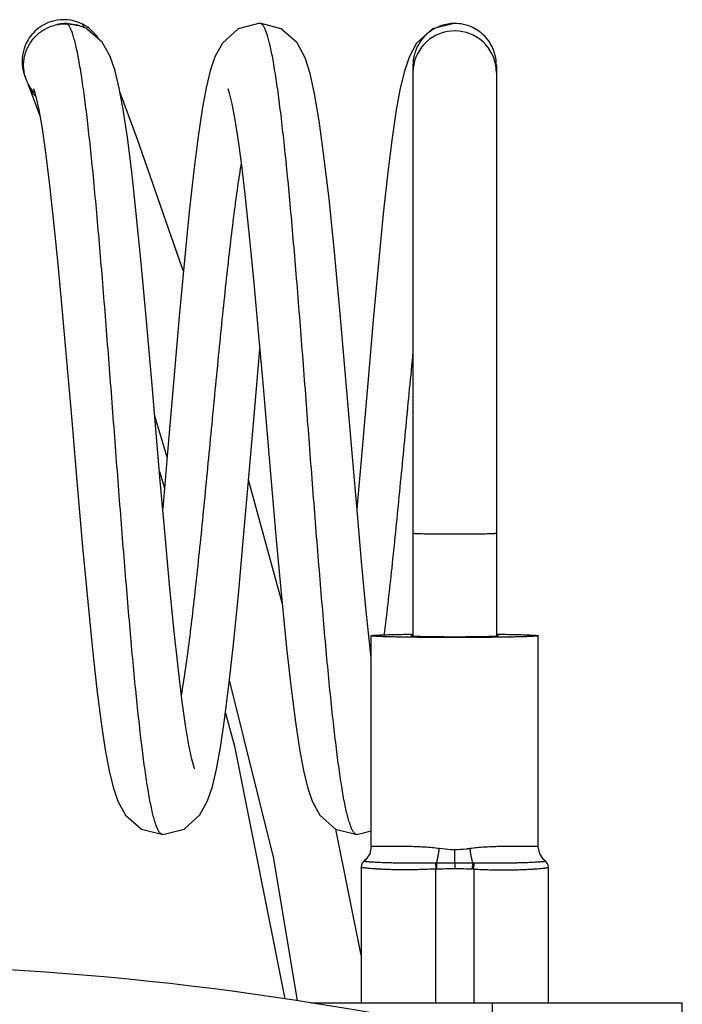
# Model space of a CAD drawing. Header units: millimetres. Extents: x 28 to 74, y 10 to 133.
# Tile 7 of 7: x 56 to 74, y 107 to 133. Entities that reach past the tile are written whole.
import ezdxf

# ---------------------------------------------------------------- set-up
doc = ezdxf.new("R2010")
doc.units = ezdxf.units.MM
doc.header["$LTSCALE"] = 9.356922
for name, color, linetype in [('00_COMPONENTS_10_1', 7, 'CONTINUOUS'), ('00_COMPONENTS_13', 7, 'CONTINUOUS'), ('00_COMPONENTS_2_1', 7, 'CONTINUOUS'), ('00_COMPONENTS_3', 7, 'CONTINUOUS')]:
    doc.layers.add(name, color=color, linetype=linetype)

msp = doc.modelspace()

# ---------------------------------------------------------------- linework, layer by layer
at = {"layer": '00_COMPONENTS_10_1', "color": 7, "linetype": 'CONTINUOUS'}
for p, q in [((57.959, 133.301), (57.659, 133.342)), ((58.172, 133.217), (57.959, 133.3)), ((62.762, 133.346), (62.761, 133.346)), ((67.881, 133.345), (67.881, 133.345)), ((67.899, 133.342), (67.881, 133.345)), ((66.799, 132.243), (66.799, 117.185)), ((68.999, 132.243), (68.999, 117.185)), ((62.627, 123.19), (62.761, 124.749)), ((60.347, 122.236), (60.201, 120.543)), ((65.458, 122.133), (65.321, 120.54)), ((60.201, 111.946), (60.201, 111.946)), ((65.321, 111.946), (65.699, 112.044)), ((65.322, 111.946), (65.321, 111.946))]:
    msp.add_line(p, q, dxfattribs=at)
for points in [[(62.762, 133.346), (62.194, 133.198), (61.778, 132.824), (61.579, 132.458), (61.454, 132.088), (61.348, 131.644), (61.243, 131.078), (61.135, 130.357), (61.021, 129.46), (60.901, 128.376), (60.773, 127.094), (60.637, 125.611), (60.494, 123.964), (60.347, 122.236)], [(65.699, 116.605), (65.68, 116.771), (65.569, 117.841), (65.454, 119.053), (65.333, 120.399), (65.203, 121.912), (65.055, 123.65), (64.888, 125.584), (64.728, 127.317), (64.586, 128.715), (64.453, 129.854), (64.327, 130.774), (64.207, 131.484), (64.087, 132.019), (63.953, 132.436), (63.742, 132.827), (63.323, 133.201), (62.761, 133.346)], [(67.881, 133.345), (67.314, 133.198), (66.896, 132.822), (66.696, 132.452), (66.572, 132.079), (66.465, 131.632), (66.36, 131.061), (66.251, 130.329), (66.136, 129.42), (66.015, 128.323), (65.887, 127.023), (65.749, 125.519), (65.605, 123.857), (65.458, 122.133)], [(58.82, 132.467), (58.609, 132.844), (58.172, 133.217)], [(60.137, 121.28), (59.922, 123.802), (59.775, 125.498), (59.635, 127.028), (59.506, 128.333), (59.385, 129.429), (59.27, 130.338), (59.161, 131.068), (59.055, 131.639), (58.948, 132.089), (58.82, 132.467)], [(56.796, 131.623), (56.806, 131.598), (56.86, 131.408), (56.935, 131.064), (57.02, 130.575), (57.113, 129.939), (57.212, 129.146), (57.318, 128.19), (57.429, 127.08), (57.545, 125.839), (57.667, 124.455), (57.803, 122.87), (57.948, 121.161), (58.09, 119.539), (58.224, 118.085), (58.35, 116.83), (58.468, 115.77), (58.581, 114.892), (58.688, 114.185), (58.792, 113.63), (58.897, 113.194), (59.021, 112.828), (59.221, 112.462), (59.639, 112.09), (60.201, 111.946)], [(61.916, 131.622), (61.955, 131.502), (62.023, 131.225), (62.103, 130.804), (62.19, 130.243), (62.285, 129.535), (62.386, 128.671), (62.493, 127.652), (62.605, 126.493), (62.721, 125.208), (62.847, 123.761)], [(62.847, 123.761), (63.059, 121.262), (63.202, 119.621), (63.338, 118.142), (63.465, 116.871), (63.585, 115.799), (63.698, 114.911), (63.806, 114.196), (63.91, 113.636), (64.016, 113.196), (64.141, 112.827), (64.343, 112.461), (64.759, 112.091), (65.322, 111.946)], [(60.201, 111.946), (60.768, 112.093), (61.183, 112.465), (61.385, 112.837), (61.512, 113.216), (61.619, 113.668), (61.724, 114.241), (61.833, 114.97), (61.947, 115.877), (62.067, 116.969), (62.196, 118.268), (62.335, 119.793), (62.482, 121.483), (62.627, 123.19)], [(61.046, 113.668), (61.03, 113.713), (60.97, 113.931), (60.892, 114.306), (60.804, 114.832), (60.708, 115.516), (60.605, 116.364), (60.496, 117.378), (60.382, 118.541), (60.263, 119.833), (60.137, 121.28)]]:
    msp.add_lwpolyline(points, dxfattribs=at)
for centre, radius, start, end in [((57.661, 132.24), 1.102, 93.6407, 102.849), ((57.659, 132.27), 1.073, 90.0055, 93.6146), ((67.899, 132.277), 1.066, 90.0009, 90.9503), ((67.899, 132.046), 1.1, 9.8928, 179.9926), ((67.902, 132.046), 1.097, 6.9261, 9.8936), ((67.898, 132.046), 1.1, 359.9989, 6.9172)]:
    msp.add_arc(centre, radius, start, end, dxfattribs=at)
for points, knots in [([(57.674, 133.336), (57.672, 133.337), (57.668, 133.339), (57.663, 133.341), (57.659, 133.342)], [0, 0, 0, 0, 0.258146, 1, 1, 1, 1]), ([(60.201, 111.946), (60.194, 111.946), (60.18, 111.948), (60.16, 111.959), (60.14, 111.975), (60.111, 112.008), (60.077, 112.066), (60.038, 112.154), (60, 112.268), (59.961, 112.405), (59.922, 112.566), (59.882, 112.75), (59.843, 112.958), (59.788, 113.279), (59.721, 113.736), (59.643, 114.345), (59.565, 115.033), (59.487, 115.791), (59.408, 116.614), (59.33, 117.494), (59.223, 118.755), (59.092, 120.408), (58.937, 122.439), (58.782, 124.478), (58.627, 126.448), (58.495, 128.013), (58.387, 129.175), (58.309, 129.96), (58.231, 130.677), (58.153, 131.319), (58.075, 131.879), (57.997, 132.353), (57.93, 132.691), (57.874, 132.915), (57.835, 133.047), (57.796, 133.156), (57.758, 133.24), (57.719, 133.3), (57.689, 133.328), (57.674, 133.336)], [0, 0, 0, 0, 0.000924, 0.001936, 0.003104, 0.004473, 0.007915, 0.012378, 0.0179, 0.024491, 0.032148, 0.040866, 0.050632, 0.061433, 0.086077, 0.114572, 0.146633, 0.181967, 0.22028, 0.261223, 0.30439, 0.395773, 0.491086, 0.586753, 0.67921, 0.765054, 0.804458, 0.841036, 0.87447, 0.904443, 0.93065, 0.952875, 0.970973, 0.978435, 0.984823, 0.990135, 0.994382, 0.997623, 1, 1, 1, 1]), ([(65.321, 111.946), (65.315, 111.946), (65.3, 111.949), (65.28, 111.959), (65.26, 111.976), (65.231, 112.009), (65.196, 112.068), (65.157, 112.158), (65.118, 112.273), (65.078, 112.413), (65.039, 112.578), (64.999, 112.767), (64.959, 112.98), (64.904, 113.309), (64.836, 113.776), (64.757, 114.399), (64.678, 115.102), (64.598, 115.877), (64.489, 117.034), (64.355, 118.6), (64.198, 120.582), (64.041, 122.642), (63.885, 124.703), (63.728, 126.685), (63.572, 128.511), (63.437, 129.904), (63.326, 130.887), (63.247, 131.511), (63.179, 131.979), (63.124, 132.309), (63.084, 132.522), (63.044, 132.711), (63.005, 132.875), (62.965, 133.016), (62.926, 133.131), (62.887, 133.222), (62.852, 133.282), (62.823, 133.315), (62.803, 133.332), (62.783, 133.343), (62.768, 133.345), (62.762, 133.346)], [0, 0, 0, 0, 0.000935, 0.00196, 0.003143, 0.00453, 0.008011, 0.01253, 0.018137, 0.024855, 0.032682, 0.041602, 0.051595, 0.06264, 0.08779, 0.116858, 0.149604, 0.185687, 0.224753, 0.310387, 0.403276, 0.49984, 0.596426, 0.68932, 0.774987, 0.850181, 0.882915, 0.912023, 0.937236, 0.9483, 0.958295, 0.967205, 0.975024, 0.981748, 0.98738, 0.991932, 0.995446, 0.996845, 0.998036, 0.999065, 1, 1, 1, 1]), ([(67.881, 133.342), (67.769, 133.34), (67.546, 133.301), (67.343, 133.198), (67.253, 133.133)], [0, 0, 0, 0, 0.500035, 1, 1, 1, 1]), ([(68.202, 133.299), (68.177, 133.306), (68.078, 133.331), (67.976, 133.342), (67.899, 133.342)], [0, 0, 0, 0, 0.250441, 1, 1, 1, 1]), ([(68.545, 133.133), (68.493, 133.17), (68.383, 133.236), (68.263, 133.282), (68.202, 133.299)], [0, 0, 0, 0, 0.499772, 1, 1, 1, 1]), ([(67.253, 133.133), (67.183, 133.082), (67.055, 132.963), (66.934, 132.783), (66.865, 132.624), (66.814, 132.459), (66.799, 132.329), (66.799, 132.243)], [0, 0, 0, 0, 0.249859, 0.499879, 0.624997, 0.750072, 1, 1, 1, 1]), ([(68.998, 132.243), (68.998, 132.329), (68.983, 132.459), (68.933, 132.625), (68.863, 132.783), (68.742, 132.963), (68.615, 133.082), (68.545, 133.133)], [0, 0, 0, 0, 0.249928, 0.375003, 0.500121, 0.750141, 1, 1, 1, 1]), ([(62.274, 129.67), (62.238, 129.459), (62.168, 129.007), (62.07, 128.284), (61.973, 127.477), (61.838, 126.271), (61.674, 124.653), (61.481, 122.646), (61.289, 120.639), (61.125, 119.021), (60.99, 117.815), (60.892, 117.008), (60.794, 116.285), (60.724, 115.832), (60.689, 115.622)], [0, 0, 0, 0, 0.045244, 0.0971, 0.154856, 0.217626, 0.354553, 0.499974, 0.645384, 0.782342, 0.845101, 0.902854, 0.954752, 1, 1, 1, 1]), ([(66.799, 124.686), (66.734, 124.029), (66.608, 122.713), (66.422, 120.772), (66.236, 118.934), (66.104, 117.756), (66.035, 117.202)], [0, 0, 0, 0, 0.263359, 0.527212, 0.777256, 1, 1, 1, 1]), ([(67.899, 119.867), (67.827, 119.867), (67.687, 119.867), (67.483, 119.868), (67.322, 119.87), (67.203, 119.872), (67.124, 119.873), (67.051, 119.875), (66.987, 119.877), (66.932, 119.879), (66.886, 119.881), (66.854, 119.883), (66.833, 119.884), (66.821, 119.886), (66.812, 119.887), (66.805, 119.888), (66.801, 119.889), (66.799, 119.89), (66.799, 119.89)], [0, 0, 0, 0, 0.194856, 0.382316, 0.555009, 0.633771, 0.706426, 0.772279, 0.830707, 0.881133, 0.9231, 0.956183, 0.969298, 0.980094, 0.988547, 0.994641, 0.998396, 1, 1, 1, 1]), ([(68.999, 119.89), (68.999, 119.89), (68.997, 119.889), (68.993, 119.888), (68.986, 119.887), (68.977, 119.886), (68.965, 119.884), (68.944, 119.883), (68.912, 119.881), (68.866, 119.879), (68.811, 119.877), (68.746, 119.875), (68.674, 119.873), (68.594, 119.872), (68.475, 119.87), (68.314, 119.868), (68.111, 119.867), (67.97, 119.867), (67.899, 119.867)], [0, 0, 0, 0, 0.001604, 0.005359, 0.011453, 0.019906, 0.030702, 0.043817, 0.0769, 0.118867, 0.169293, 0.227721, 0.293574, 0.366229, 0.444991, 0.617684, 0.805144, 1, 1, 1, 1])]:
    msp.add_open_spline(points, degree=3, knots=knots, dxfattribs=at)
at = {"layer": '00_COMPONENTS_13', "color": 7, "linetype": 'CONTINUOUS'}
for p, q in [((64.103, 107.511), (73.899, 107.511)), ((68.899, 106.187), (68.899, 107.511)), ((73.899, 35.595), (73.899, 107.511))]:
    msp.add_line(p, q, dxfattribs=at)
msp.add_arc((51.499, 28.511), 80, 73.7398, 99.00576, dxfattribs=at)
at = {"layer": '00_COMPONENTS_2_1', "color": 7, "linetype": 'CONTINUOUS'}
for p, q in [((65.699, 111.636), (65.699, 117.191)), ((70.099, 111.636), (70.099, 117.191)), ((67.899, 111.192), (67.899, 111.545)), ((67.389, 111.192), (67.399, 111.037)), ((67.899, 111.192), (67.418, 111.192)), ((68.38, 111.192), (67.899, 111.192)), ((67.899, 111.192), (67.899, 111.05)), ((68.372, 111.039), (68.38, 111.192)), ((68.399, 111.037), (68.409, 111.192)), ((65.43, 111.084), (65.43, 107.511)), ((67.399, 107.511), (67.399, 111.037)), ((68.399, 111.037), (68.399, 107.511)), ((70.368, 107.511), (70.368, 111.084))]:
    msp.add_line(p, q, dxfattribs=at)
for points in [[(65.699, 111.636), (65.658, 111.439), (65.554, 111.285), (65.507, 111.243)], [(70.29, 111.243), (70.244, 111.285), (70.14, 111.439), (70.099, 111.636)], [(65.508, 111.243), (65.459, 111.189), (65.438, 111.142), (65.43, 111.084)], [(70.368, 111.084), (70.36, 111.142), (70.339, 111.189), (70.29, 111.243)]]:
    msp.add_lwpolyline(points, dxfattribs=at)
for centre, radius, start, end in [((67.403, 108.528), 2.664, 89.6877, 90.3053), ((110.376, 113.239), 43.007, 182.7282, 182.9332), ((68.394, 108.551), 2.641, 89.6891, 90.3131), ((67.531, 108.981), 2.061, 92.9318, 93.6693), ((68.269, 109.011), 2.031, 86.325, 87.0727)]:
    msp.add_arc(centre, radius, start, end, dxfattribs=at)
for points, knots in [([(65.699, 117.191), (65.699, 117.192), (65.7, 117.193), (65.702, 117.193), (65.705, 117.195), (65.71, 117.196), (65.718, 117.197), (65.729, 117.199), (65.747, 117.201), (65.776, 117.204), (65.817, 117.207), (65.867, 117.209), (65.926, 117.212), (65.993, 117.215), (66.068, 117.218), (66.151, 117.22), (66.241, 117.222), (66.375, 117.226), (66.558, 117.229), (66.708, 117.231), (66.787, 117.232)], [0, 0, 0, 0, 0.00178, 0.003293, 0.005291, 0.010808, 0.018395, 0.02807, 0.039834, 0.069591, 0.107562, 0.153606, 0.207525, 0.269103, 0.338077, 0.414157, 0.497027, 0.58633, 0.782719, 1, 1, 1, 1]), ([(67.899, 117.143), (67.756, 117.143), (67.543, 117.144), (67.262, 117.145), (67.06, 117.147), (66.865, 117.149), (66.681, 117.151), (66.508, 117.154), (66.348, 117.157), (66.204, 117.16), (66.075, 117.164), (65.979, 117.168), (65.912, 117.17), (65.868, 117.173), (65.829, 117.175), (65.795, 117.177), (65.766, 117.179), (65.743, 117.181), (65.724, 117.184), (65.712, 117.186), (65.705, 117.187), (65.702, 117.188), (65.7, 117.189), (65.699, 117.19), (65.699, 117.191), (65.699, 117.191)], [0, 0, 0, 0, 0.194884, 0.289972, 0.382269, 0.470893, 0.554981, 0.633728, 0.706379, 0.772229, 0.830651, 0.881082, 0.903146, 0.923038, 0.940712, 0.956125, 0.96924, 0.980033, 0.988482, 0.994574, 0.996743, 0.998338, 0.998928, 0.999389, 1, 1, 1, 1]), ([(66.781, 117.197), (66.776, 117.196), (66.768, 117.196), (66.759, 117.194), (66.754, 117.193), (66.751, 117.193), (66.75, 117.192), (66.749, 117.191), (66.749, 117.191)], [0, 0, 0, 0, 0.426316, 0.733607, 0.842548, 0.921947, 0.972862, 1, 1, 1, 1]), ([(66.749, 117.191), (66.749, 117.191), (66.75, 117.19), (66.751, 117.189), (66.754, 117.189), (66.759, 117.188), (66.768, 117.186), (66.776, 117.186), (66.781, 117.185)], [0, 0, 0, 0, 0.027104, 0.078006, 0.157402, 0.266345, 0.573655, 1, 1, 1, 1]), ([(66.781, 117.185), (66.79, 117.184), (66.81, 117.183), (66.86, 117.18), (66.94, 117.177), (67.055, 117.174), (67.194, 117.171), (67.352, 117.169), (67.589, 117.167), (67.773, 117.166), (67.899, 117.166)], [0, 0, 0, 0, 0.023598, 0.053966, 0.134141, 0.238325, 0.363634, 0.506601, 0.663252, 1, 1, 1, 1]), ([(70.099, 117.191), (70.099, 117.191), (70.098, 117.19), (70.097, 117.189), (70.096, 117.188), (70.092, 117.187), (70.085, 117.186), (70.073, 117.184), (70.055, 117.181), (70.031, 117.179), (70.002, 117.177), (69.969, 117.175), (69.93, 117.173), (69.886, 117.17), (69.818, 117.168), (69.722, 117.164), (69.594, 117.16), (69.45, 117.157), (69.29, 117.154), (69.117, 117.151), (68.933, 117.149), (68.738, 117.147), (68.535, 117.145), (68.255, 117.144), (68.042, 117.143), (67.899, 117.143)], [0, 0, 0, 0, 0.000611, 0.001072, 0.001662, 0.003257, 0.005426, 0.011519, 0.019967, 0.03076, 0.043875, 0.059288, 0.076962, 0.096854, 0.118918, 0.169348, 0.227769, 0.293619, 0.366269, 0.445015, 0.529103, 0.617726, 0.710024, 0.805112, 1, 1, 1, 1]), ([(67.899, 117.166), (68.024, 117.166), (68.208, 117.167), (68.446, 117.169), (68.604, 117.171), (68.743, 117.174), (68.858, 117.177), (68.938, 117.18), (68.988, 117.183), (69.008, 117.184), (69.017, 117.185)], [0, 0, 0, 0, 0.336819, 0.493497, 0.636479, 0.761788, 0.865955, 0.946092, 0.976434, 1, 1, 1, 1]), ([(69.011, 117.232), (69.09, 117.231), (69.24, 117.229), (69.423, 117.226), (69.557, 117.222), (69.647, 117.22), (69.73, 117.218), (69.805, 117.215), (69.872, 117.212), (69.93, 117.209), (69.981, 117.207), (70.022, 117.204), (70.051, 117.201), (70.069, 117.199), (70.08, 117.197), (70.088, 117.196), (70.093, 117.195), (70.096, 117.193), (70.098, 117.193), (70.099, 117.192), (70.099, 117.191)], [0, 0, 0, 0, 0.217281, 0.41367, 0.502973, 0.585844, 0.661924, 0.730898, 0.792476, 0.846395, 0.892439, 0.93041, 0.960166, 0.971931, 0.981605, 0.989192, 0.994709, 0.996707, 0.99822, 1, 1, 1, 1]), ([(69.049, 117.191), (69.049, 117.191), (69.048, 117.192), (69.047, 117.193), (69.044, 117.193), (69.039, 117.194), (69.03, 117.196), (69.022, 117.196), (69.017, 117.197)], [0, 0, 0, 0, 0.027104, 0.078006, 0.157402, 0.266345, 0.573655, 1, 1, 1, 1]), ([(69.017, 117.185), (69.022, 117.186), (69.03, 117.186), (69.039, 117.188), (69.044, 117.189), (69.047, 117.189), (69.048, 117.19), (69.049, 117.191), (69.049, 117.191)], [0, 0, 0, 0, 0.426316, 0.733607, 0.842548, 0.921947, 0.972862, 1, 1, 1, 1]), ([(67.491, 111.577), (67.368, 111.594), (67.185, 111.61), (66.947, 111.623), (66.779, 111.628), (66.62, 111.632), (66.471, 111.634), (66.333, 111.635), (66.207, 111.635), (66.093, 111.634), (65.992, 111.633), (65.917, 111.632), (65.864, 111.631), (65.83, 111.63), (65.8, 111.63), (65.774, 111.63), (65.751, 111.63), (65.733, 111.631), (65.72, 111.631), (65.712, 111.632), (65.707, 111.632), (65.704, 111.633), (65.701, 111.634), (65.699, 111.635), (65.699, 111.636), (65.699, 111.636)], [0, 0, 0, 0, 0.20792, 0.30602, 0.399593, 0.48816, 0.571241, 0.648347, 0.718968, 0.782596, 0.838765, 0.887039, 0.908102, 0.92706, 0.943873, 0.958512, 0.97095, 0.981164, 0.989135, 0.992279, 0.994866, 0.9969, 0.998394, 0.999383, 1, 1, 1, 1]), ([(67.418, 111.192), (67.426, 111.218), (67.442, 111.276), (67.462, 111.369), (67.479, 111.47), (67.488, 111.541), (67.491, 111.577)], [0, 0, 0, 0, 0.208572, 0.455924, 0.726156, 1, 1, 1, 1]), ([(67.899, 111.545), (67.865, 111.545), (67.728, 111.548), (67.593, 111.562), (67.491, 111.577)], [0, 0, 0, 0, 0.250449, 1, 1, 1, 1]), ([(68.306, 111.577), (68.273, 111.572), (68.137, 111.554), (68.001, 111.544), (67.899, 111.545)], [0, 0, 0, 0, 0.249468, 1, 1, 1, 1]), ([(70.099, 111.636), (70.099, 111.636), (70.098, 111.635), (70.097, 111.634), (70.094, 111.633), (70.09, 111.632), (70.086, 111.632), (70.078, 111.631), (70.065, 111.631), (70.046, 111.63), (70.024, 111.63), (69.998, 111.63), (69.968, 111.63), (69.934, 111.631), (69.881, 111.632), (69.806, 111.633), (69.705, 111.634), (69.591, 111.635), (69.465, 111.635), (69.326, 111.634), (69.177, 111.632), (69.019, 111.628), (68.851, 111.623), (68.612, 111.61), (68.43, 111.594), (68.306, 111.577)], [0, 0, 0, 0, 0.000617, 0.001606, 0.0031, 0.005134, 0.007721, 0.010866, 0.018836, 0.02905, 0.041489, 0.056128, 0.072941, 0.091899, 0.112962, 0.161235, 0.217405, 0.281034, 0.351655, 0.428761, 0.511841, 0.600408, 0.69398, 0.79208, 1, 1, 1, 1]), ([(68.38, 111.192), (68.372, 111.219), (68.356, 111.277), (68.336, 111.37), (68.319, 111.472), (68.31, 111.542), (68.306, 111.577)], [0, 0, 0, 0, 0.212091, 0.461233, 0.730317, 1, 1, 1, 1]), ([(66.622, 111.191), (66.536, 111.192), (66.409, 111.193), (66.246, 111.197), (66.135, 111.2), (66.033, 111.203), (65.939, 111.207), (65.855, 111.21), (65.779, 111.214), (65.712, 111.218), (65.663, 111.221), (65.628, 111.224), (65.605, 111.225), (65.585, 111.227), (65.567, 111.229), (65.551, 111.231), (65.538, 111.233), (65.527, 111.234), (65.518, 111.236), (65.513, 111.238), (65.51, 111.239), (65.508, 111.24), (65.506, 111.241), (65.507, 111.243), (65.507, 111.243), (65.508, 111.243)], [0, 0, 0, 0, 0.232267, 0.338366, 0.437235, 0.528604, 0.612221, 0.687906, 0.755515, 0.814921, 0.866043, 0.888474, 0.908809, 0.927046, 0.943183, 0.957221, 0.969161, 0.979006, 0.986765, 0.992461, 0.994553, 0.996165, 0.998144, 0.998943, 1, 1, 1, 1]), ([(67.389, 111.192), (67.322, 111.192), (67.066, 111.19), (66.811, 111.189), (66.622, 111.191)], [0, 0, 0, 0, 0.262701, 1, 1, 1, 1]), ([(69.175, 111.191), (69.115, 111.19), (68.86, 111.189), (68.604, 111.191), (68.409, 111.192)], [0, 0, 0, 0, 0.234483, 1, 1, 1, 1]), ([(70.29, 111.243), (70.29, 111.243), (70.291, 111.243), (70.291, 111.241), (70.29, 111.24), (70.288, 111.239), (70.285, 111.238), (70.279, 111.236), (70.271, 111.234), (70.26, 111.233), (70.247, 111.231), (70.231, 111.229), (70.213, 111.227), (70.193, 111.225), (70.17, 111.224), (70.135, 111.221), (70.085, 111.218), (70.019, 111.214), (69.943, 111.21), (69.858, 111.207), (69.765, 111.203), (69.663, 111.2), (69.552, 111.197), (69.389, 111.193), (69.262, 111.192), (69.175, 111.191)], [0, 0, 0, 0, 0.001057, 0.001856, 0.003836, 0.005447, 0.00754, 0.013236, 0.020995, 0.03084, 0.042779, 0.056817, 0.072954, 0.091191, 0.111526, 0.133957, 0.185078, 0.244483, 0.312092, 0.387778, 0.471395, 0.562763, 0.661632, 0.767732, 1, 1, 1, 1]), ([(67.399, 111.037), (67.327, 111.033), (67.186, 111.027), (66.912, 111.018), (66.649, 111.015), (66.4, 111.017), (66.234, 111.02), (66.082, 111.025), (65.945, 111.031), (65.825, 111.038), (65.721, 111.045), (65.633, 111.052), (65.57, 111.059), (65.528, 111.063), (65.502, 111.067), (65.48, 111.07), (65.462, 111.073), (65.45, 111.076), (65.442, 111.078), (65.438, 111.079), (65.434, 111.08), (65.431, 111.082), (65.43, 111.083), (65.43, 111.084)], [0, 0, 0, 0, 0.1086, 0.215332, 0.416449, 0.508212, 0.592902, 0.669983, 0.739128, 0.800151, 0.852974, 0.897591, 0.934053, 0.949243, 0.962415, 0.973576, 0.982735, 0.989903, 0.992746, 0.995101, 0.996976, 0.998387, 1, 1, 1, 1]), ([(67.425, 111.039), (67.504, 111.043), (67.662, 111.049), (67.82, 111.05), (67.899, 111.05)], [0, 0, 0, 0, 0.499847, 1, 1, 1, 1]), ([(67.899, 111.05), (67.978, 111.05), (68.136, 111.049), (68.294, 111.043), (68.372, 111.039)], [0, 0, 0, 0, 0.500172, 1, 1, 1, 1]), ([(68.399, 111.037), (68.54, 111.029), (68.75, 111.021), (69.024, 111.016), (69.217, 111.015), (69.397, 111.017), (69.564, 111.02), (69.716, 111.025), (69.852, 111.031), (69.973, 111.038), (70.077, 111.045), (70.164, 111.052), (70.227, 111.059), (70.27, 111.063), (70.296, 111.067), (70.317, 111.07), (70.335, 111.073), (70.348, 111.076), (70.356, 111.078), (70.36, 111.079), (70.363, 111.08), (70.366, 111.082), (70.368, 111.083), (70.368, 111.084)], [0, 0, 0, 0, 0.215327, 0.318426, 0.41645, 0.508214, 0.592905, 0.669986, 0.739132, 0.800155, 0.852979, 0.897596, 0.934058, 0.949248, 0.96242, 0.973581, 0.982741, 0.98991, 0.992754, 0.99511, 0.996985, 0.998396, 1, 1, 1, 1])]:
    msp.add_open_spline(points, degree=3, knots=knots, dxfattribs=at)
at = {"layer": '00_COMPONENTS_3', "color": 7, "linetype": 'CONTINUOUS'}
for p, q in [((58.066, 133.336), (57.968, 133.376)), ((58.083, 133.327), (58.066, 133.336)), ((58.083, 133.327), (58.118, 133.238)), ((58.262, 133.216), (58.083, 133.327)), ((60.318, 121.905), (59.992, 122.985)), ((63.347, 118.061), (62.466, 121.306)), ((65.43, 108.769), (64.769, 112.088))]:
    msp.add_line(p, q, dxfattribs=at)
for points in [[(57.968, 133.376), (57.872, 133.406), (57.778, 133.426), (57.686, 133.438), (57.597, 133.441), (57.511, 133.438), (57.428, 133.428), (57.35, 133.413), (57.277, 133.394), (57.209, 133.372), (57.146, 133.346), (57.086, 133.317), (57.03, 133.285), (56.976, 133.25), (56.925, 133.214), (56.878, 133.175), (56.833, 133.135), (56.792, 133.093), (56.753, 133.049), (56.718, 133.005), (56.685, 132.959), (56.655, 132.913), (56.629, 132.867), (56.606, 132.822), (56.586, 132.78), (56.57, 132.741), (56.563, 132.721), (56.55, 132.684), (56.538, 132.647), (56.529, 132.611), (56.52, 132.576), (56.513, 132.541), (56.508, 132.507), (56.503, 132.473), (56.499, 132.44), (56.497, 132.407), (56.496, 132.374), (56.495, 132.342), (56.496, 132.311), (56.497, 132.28), (56.499, 132.25), (56.502, 132.221), (56.505, 132.192), (56.51, 132.164), (56.514, 132.137), (56.52, 132.111), (56.525, 132.086), (56.531, 132.063), (56.537, 132.041), (56.543, 132.02), (56.549, 132), (56.556, 131.981), (56.562, 131.963), (56.568, 131.947)], [(58.519, 132.922), (58.473, 133.003), (58.262, 133.216)], [(56.646, 131.745), (56.807, 131.324), (56.964, 130.902)], [(56.646, 131.745), (56.794, 131.479), (56.859, 131.414)], [(60.747, 126.805), (60.709, 126.922), (59.531, 130.304), (59.074, 131.536)], [(60.117, 121.521), (60.208, 121.231), (60.248, 121.085)], [(63.758, 107.565), (63.13, 111.313), (61.962, 116.017)], [(61.856, 115.153), (62.094, 114.274), (63.417, 107.617)]]:
    msp.add_lwpolyline(points, dxfattribs=at)
for centre, radius, start, end in [((57.643, 132.249), 1.111, 201.2268, 216.9333), ((57.614, 132.227), 1.075, 216.9412, 220.8236)]:
    msp.add_arc(centre, radius, start, end, dxfattribs=at)
msp.add_open_spline([(56.607, 131.846), (56.569, 131.945), (56.534, 132.103), (56.534, 132.311), (56.561, 132.505), (56.641, 132.732), (56.776, 132.932), (56.916, 133.07), (57.041, 133.164), (57.182, 133.24), (57.334, 133.296), (57.493, 133.328), (57.653, 133.338), (57.81, 133.325), (57.911, 133.301), (57.96, 133.287)], degree=3, knots=[0, 0, 0, 0, 0.129964, 0.193438, 0.254894, 0.369554, 0.484545, 0.546326, 0.610192, 0.675413, 0.741401, 0.807635, 0.87332, 0.937598, 1, 1, 1, 1], dxfattribs=at)

doc.saveas('drawing.dxf')
